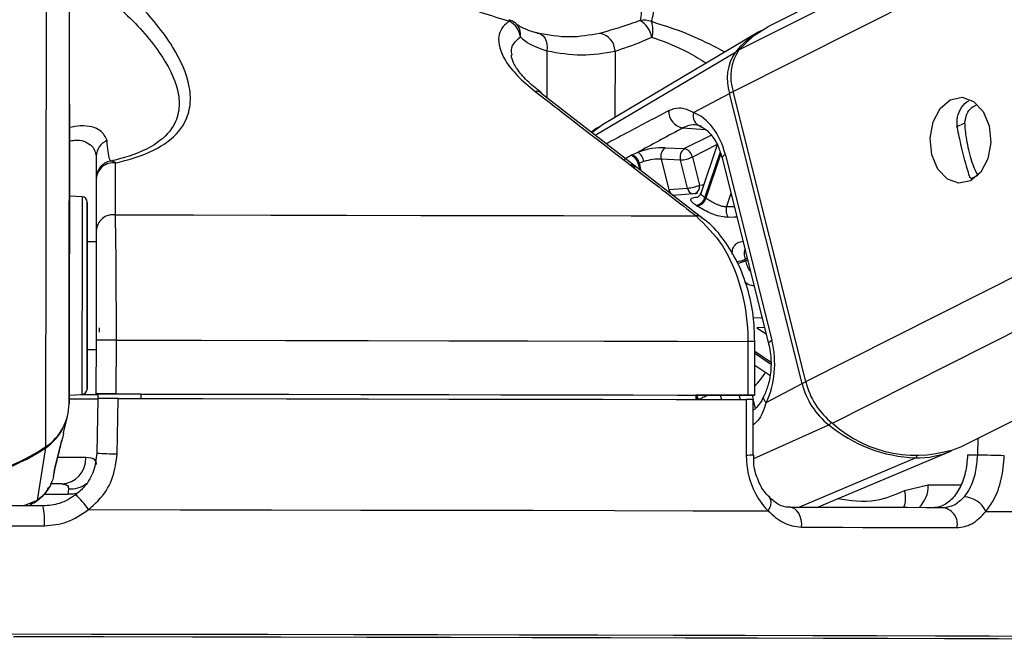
# Model space of a CAD drawing. Header units: millimetres. Extents: x 10 to 13239, y 20 to 10604.
# Tile 11 of 130: x 2422 to 2477, y 2934 to 2969. Entities that reach past the tile are written whole.
import ezdxf

# ---------------------------------------------------------------- set-up
doc = ezdxf.new("R2010")
doc.units = ezdxf.units.MM
doc.layers.add('COMPONENT_GEOMETRY', color=7, linetype='Continuous')
doc.styles.add('SLDTEXTSTYLE0', font='TXT', dxfattribs={"width": 0.75})
doc.dimstyles.new('SLDDIMSTYLE1', dxfattribs={"dimtxt": 75, "dimasz": 3.302, "dimexe": 0, "dimexo": 0.0625, "dimgap": 18.75, "dimtad": 0, "dimtih": 1, "dimtoh": 1, "dimdec": 1, "dimrnd": 1e-09, "dimzin": 12, "dimdsep": 46, "dimtxsty": 'SLDTEXTSTYLE0', "dimsah": 1, "dimcen": 0.09, "dimadec": 0, "dimazin": 3, "dimtfac": 1, "dimtdec": 1, "dimtofl": 0, "dimtmove": 0, "dimatfit": 3, "dimfxl": 1, "dimfrac": 2, "dimtolj": 1, "dimtzin": 12, "dimarcsym": 0})

# ---------------------------------------------------------------- blocks, each defined once
blk = doc.blocks.new('_D_5')
at = {"layer": 'COMPONENT_GEOMETRY', "color": 7}
for p, q in [((3876.961, 3780.567), (440.927, 3780.567)), ((444.102, 3780.567), (444.102, 2437.572)), ((294.05, 2422.338), (271.198, 2422.338)), ((271.198, 2422.338), (271.198, 2303.276)), ((594.154, 2422.338), (617.006, 2422.338)), ((617.006, 2422.338), (617.006, 2303.276)), ((271.198, 2303.276), (294.05, 2303.276)), ((617.006, 2303.276), (594.154, 2303.276)), ((444.102, 848.067), (444.102, 2191.062)), ((3787.574, 848.067), (440.927, 848.067))]:
    blk.add_line(p, q, dxfattribs=at)
for points in [[(444.102, 3780.567), (443.594, 3777.265), (444.61, 3777.265)], [(444.102, 848.067), (444.61, 851.369), (443.594, 851.369)]]:
    blk.add_solid(points, dxfattribs=at)
at = {"layer": 'COMPONENT_GEOMETRY', "color": 7, "char_height": 75, "attachment_point": 1, "style": 'SLDTEXTSTYLE0'}
for s, insert in [('9\'7.45"', (294.05, 2399.956)), ('2932.5mm', (197.956, 2287.742))]:
    blk.add_mtext(s, dxfattribs=dict(at, insert=insert))

msp = doc.modelspace()

# ---------------------------------------------------------------- linework, layer by layer
at = {"color": 8, "linetype": 'Continuous', "lineweight": 25}
for p, q in [((2461.698, 2965.005), (2731.928, 3101.018)), ((2462.026, 2967.321), (2727.751, 3101.068)), ((2465.751, 2948.825), (2767.294, 3100.599)), ((2467.241, 2946.503), (2773.256, 3100.529)), ((2424.634, 2947.589), (2424.835, 3097.175)), ((2423.345, 2945.196), (2423.541, 3090.876)), ((2451.311, 2967.268), (2451.307, 2964.656)), ((2455.107, 2967.258), (2455.102, 2963.554)), ((2453.998, 2962.569), (2461.826, 2967.203)), ((2454.405, 2963.136), (2453.819, 2962.707)), ((2458.888, 2962.969), (2460.144, 2962.879)), ((2474.175, 2963.031), (2474.643, 2963.266)), ((2458.974, 2961.821), (2460.475, 2962.576)), ((2460.801, 2962.041), (2459.427, 2961.349)), ((2460.976, 2961.615), (2460.13, 2959.103)), ((2460.188, 2959.064), (2461.013, 2961.509)), ((2456.078, 2960.889), (2455.975, 2960.9)), ((2456.404, 2960.97), (2456.488, 2960.637)), ((2456.574, 2960.571), (2456.466, 2961.001)), ((2474.992, 2960.149), (2475.375, 2960.342)), ((2461.581, 2959.317), (2461.334, 2958.585)), ((2461.334, 2958.585), (2461.762, 2958.593)), ((2462.484, 2955.713), (2462.364, 2955.652)), ((2462.385, 2955.566), (2462.505, 2955.626)), ((2462.834, 2952.381), (2463.314, 2952.397)), ((2463.453, 2951.843), (2463.027, 2951.827)), ((2463.027, 2951.827), (2463.544, 2951.48)), ((2463.791, 2949.915), (2462.913, 2950.504)), ((2462.913, 2950.403), (2463.794, 2949.81)), ((2460.984, 2948.062), (2461.045, 2947.818)), ((2462.108, 2947.816), (2462.046, 2948.062)), ((2462.755, 2948.063), (2462.817, 2947.817)), ((2462.825, 2947.786), (2462.939, 2947.328)), ((2462.853, 2944.528), (2467.034, 2946.41)), ((2475.356, 2945.657), (2475.334, 2944.726)), ((2465.337, 2941.806), (2471.881, 2944.564)), ((2474.401, 2943.052), (2472.59, 2943.052)), ((2423.231, 2942.539), (2424.562, 2942.537)), ((2422.071, 2941.888), (2422.872, 2942.216)), ((2422.464, 2941.99), (2422.872, 2942.216))]:
    msp.add_line(p, q, dxfattribs=at)
at = {"color": 7, "linetype": 'Continuous', "lineweight": 25}
for p, q in [((2726.812, 3101.079), (2463.637, 2968.616)), ((2474.418, 2945.185), (2782.828, 3100.415)), ((2424.657, 2964.295), (2424.835, 3097.175)), ((2463.138, 2968.333), (2454.403, 2963.139)), ((2459.948, 2957.953), (2450.976, 2964.913)), ((2459.489, 2963.827), (2461.499, 2964.899)), ((2465.552, 2948.719), (2461.499, 2964.899)), ((2465.751, 2948.825), (2461.698, 2965.005)), ((2424.657, 2964.295), (2424.634, 2947.589)), ((2457.901, 2961.869), (2458.974, 2961.821)), ((2460.805, 2962.034), (2459.891, 2959.324)), ((2426.153, 2961.392), (2426.147, 2956.619)), ((2456.046, 2961.469), (2456.394, 2961.624)), ((2457.686, 2961.231), (2458.109, 2959.54)), ((2458.759, 2961.183), (2457.686, 2961.231)), ((2459.427, 2961.349), (2459.819, 2959.784)), ((2461.085, 2961.296), (2463.681, 2950.934)), ((2461.268, 2961.478), (2463.864, 2951.116)), ((2456.711, 2961.095), (2456.466, 2961.001)), ((2459.151, 2959.618), (2458.759, 2961.183)), ((2426.151, 2960.146), (2426.147, 2957.251)), ((2458.109, 2959.54), (2459.151, 2959.618)), ((2425.366, 2959.135), (2424.65, 2959.174)), ((2459.708, 2959.308), (2458.328, 2959.209)), ((2426.147, 2956.619), (2425.647, 2956.62)), ((2426.147, 2956.619), (2426.147, 2956.619)), ((2426.139, 2951.132), (2426.135, 2948.132)), ((2427.27, 2948.132), (2427.274, 2951.132)), ((2462.519, 2951.065), (2462.515, 2948.065)), ((2462.91, 2948.063), (2462.914, 2951.063)), ((2425.639, 2950.62), (2426.139, 2950.619)), ((2462.912, 2949.745), (2463.746, 2949.184)), ((2463.542, 2947.647), (2465.552, 2948.719)), ((2424.635, 2948.069), (2425.351, 2948.105)), ((2426.135, 2948.124), (2426.135, 2948.132)), ((2428.635, 2948.12), (2426.135, 2948.124)), ((2426.135, 2948.124), (2426.135, 2948.115)), ((2426.135, 2948.124), (2426.135, 2948.11)), ((2426.135, 2948.115), (2426.244, 2948.115)), ((2426.135, 2948.11), (2426.135, 2948.115)), ((2426.244, 2948.123), (2426.24, 2947.873)), ((2428.635, 2948.126), (2428.635, 2947.879)), ((2459.62, 2948.067), (2459.616, 2947.821)), ((2462.617, 2948.062), (2459.62, 2948.062)), ((2426.24, 2947.882), (2426.182, 2944.829)), ((2462.826, 2944.745), (2462.825, 2947.813)), ((2424.33, 2945.959), (2424.544, 2946.879)), ((2423.827, 2943.914), (2424.222, 2945.546)), ((2424.205, 2945.477), (2424.224, 2945.545)), ((2422.872, 2942.216), (2423.336, 2945.136)), ((2462.826, 2944.745), (2462.826, 2944.745)), ((2466.364, 2941.803), (2473.893, 2944.952)), ((2475.334, 2944.726), (2474.785, 2944.726)), ((2423.77, 2943.553), (2423.811, 2943.729)), ((2423.795, 2943.802), (2423.832, 2943.913)), ((2424.224, 2943.11), (2423.579, 2943.111)), ((2472.59, 2943.052), (2471.275, 2942.734)), ((2424.597, 2942.832), (2424.562, 2942.537)), ((2463.738, 2942.343), (2463.727, 2942.354))]:
    msp.add_line(p, q, dxfattribs=at)
at = {"color": 8, "linetype": 'Continuous', "lineweight": 25, "flags": 128}
for points in [[(2449.195, 2969.009), (2449.203, 2969.004), (2449.209, 2968.993), (2449.214, 2968.976), (2449.216, 2968.953), (2449.217, 2968.924)], [(2461.268, 2961.478), (2461.186, 2961.43), (2461.127, 2961.383), (2461.093, 2961.34), (2461.084, 2961.302), (2461.085, 2961.296)], [(2459.819, 2959.784), (2459.982, 2959.802), (2460.054, 2959.808)], [(2425.366, 2959.135), (2425.366, 2959.133), (2425.365, 2958.906), (2425.365, 2958.319), (2425.363, 2957.411), (2425.362, 2956.245), (2425.36, 2954.9)], [(2461.913, 2957.992), (2461.75, 2957.989), (2461.431, 2957.982)], [(2425.36, 2954.9), (2425.358, 2953.468), (2425.356, 2952.047), (2425.354, 2950.732), (2425.353, 2949.615), (2425.352, 2948.77), (2425.351, 2948.256), (2425.351, 2948.105)], [(2463.864, 2951.116), (2463.782, 2951.067), (2463.723, 2951.021), (2463.689, 2950.978), (2463.68, 2950.94), (2463.681, 2950.933)], [(2463.542, 2947.647), (2463.472, 2947.737), (2463.425, 2947.824), (2463.403, 2947.906), (2463.406, 2947.979), (2463.419, 2948.016)], [(2425.576, 2944.581), (2425.134, 2944.58), (2424.583, 2944.58), (2424.004, 2944.58)], [(2425.108, 2942.589), (2424.865, 2942.544), (2424.562, 2942.537)], [(2463.66, 2941.612), (2463.746, 2941.775), (2463.801, 2941.933), (2463.825, 2942.078), (2463.814, 2942.203), (2463.771, 2942.304), (2463.738, 2942.343)]]:
    msp.add_lwpolyline(points, dxfattribs=at)
at = {"color": 7, "linetype": 'Continuous', "lineweight": 25, "flags": 128}
for points in [[(2462.026, 2967.321), (2462.835, 2968.108), (2463.637, 2968.616)], [(2450.759, 2968.254), (2450.888, 2968.237), (2451.008, 2968.182), (2451.113, 2968.091), (2451.2, 2967.969), (2451.265, 2967.819), (2451.307, 2967.648), (2451.322, 2967.462), (2451.311, 2967.268)], [(2473.823, 2964.544), (2474.479, 2964.68), (2475.12, 2964.451), (2475.651, 2963.892), (2475.989, 2963.088), (2476.084, 2962.161), (2475.921, 2961.253), (2475.525, 2960.502), (2474.956, 2960.022), (2474.301, 2959.886), (2473.659, 2960.115), (2473.128, 2960.674), (2472.79, 2961.478), (2472.695, 2962.404), (2472.858, 2963.312), (2473.254, 2964.063), (2473.823, 2964.544)], [(2424.654, 2961.991), (2424.654, 2962.026), (2424.653, 2961.701), (2424.652, 2961.064), (2424.651, 2960.213), (2424.65, 2959.278), (2424.649, 2958.4), (2424.648, 2957.713), (2424.647, 2957.322), (2424.647, 2957.286), (2424.648, 2957.612), (2424.649, 2958.248), (2424.65, 2959.099), (2424.651, 2960.035), (2424.652, 2960.913), (2424.653, 2961.6), (2424.654, 2961.991)], [(2425.644, 2954.83), (2425.646, 2956.102), (2425.647, 2957.205), (2425.649, 2958.063), (2425.649, 2958.618), (2425.65, 2958.833), (2425.649, 2958.693), (2425.649, 2958.207), (2425.648, 2957.408), (2425.647, 2956.62)], [(2427.217, 2958.125), (2431.582, 2958.118), (2435.891, 2958.111), (2440.126, 2958.104), (2444.271, 2958.096), (2448.31, 2958.088), (2452.228, 2958.08), (2456.008, 2958.072), (2459.637, 2958.064)], [(2425.647, 2956.62), (2425.647, 2956.755), (2425.647, 2956.919), (2425.647, 2956.726), (2425.646, 2956.196), (2425.645, 2955.387), (2425.644, 2954.386)], [(2425.638, 2950.62), (2425.638, 2950.035), (2425.637, 2949.177), (2425.636, 2948.621), (2425.636, 2948.407), (2425.636, 2948.547), (2425.636, 2949.033), (2425.637, 2949.832), (2425.639, 2950.889), (2425.641, 2952.132), (2425.642, 2953.476), (2425.644, 2954.83)], [(2425.644, 2954.386), (2425.642, 2953.302), (2425.641, 2952.253), (2425.639, 2951.352), (2425.639, 2950.696), (2425.638, 2950.358), (2425.638, 2950.373), (2425.638, 2950.62)], [(2427.274, 2951.132), (2432.027, 2951.124), (2436.719, 2951.116), (2441.33, 2951.108), (2445.84, 2951.1), (2450.233, 2951.091), (2454.488, 2951.083), (2458.589, 2951.074), (2462.519, 2951.065)], [(2425.284, 2948.102), (2425.985, 2948.102), (2426.244, 2948.102)], [(2427.27, 2948.132), (2432.023, 2948.124), (2436.715, 2948.116), (2441.326, 2948.108), (2445.836, 2948.1), (2450.229, 2948.091), (2454.484, 2948.083), (2458.585, 2948.074), (2462.515, 2948.065)], [(2428.635, 2948.126), (2432.79, 2948.119), (2436.892, 2948.113), (2440.926, 2948.105), (2444.88, 2948.098), (2448.739, 2948.091), (2452.49, 2948.083), (2456.121, 2948.075), (2459.62, 2948.067)], [(2462.515, 2948.065), (2462.67, 2948.064), (2462.79, 2948.064), (2462.871, 2948.063), (2462.908, 2948.063), (2462.899, 2948.063), (2462.846, 2948.063), (2462.751, 2948.063), (2462.617, 2948.062)], [(2427.318, 2944.794), (2427.356, 2946.794), (2427.377, 2947.881)], [(2427.377, 2947.881), (2432.102, 2947.874), (2436.767, 2947.866), (2441.351, 2947.858), (2445.836, 2947.85), (2450.204, 2947.841), (2454.437, 2947.833), (2458.518, 2947.824), (2462.429, 2947.815)], [(2462.429, 2947.815), (2462.43, 2945.815), (2462.43, 2944.727)], [(2423.179, 2941.886), (2421.668, 2941.888), (2420.155, 2941.89), (2418.641, 2941.893), (2417.127, 2941.895), (2415.612, 2941.897), (2414.098, 2941.899), (2412.586, 2941.901), (2411.075, 2941.902)], [(2425.716, 2941.684), (2430.857, 2941.676), (2435.932, 2941.668), (2440.917, 2941.659), (2445.786, 2941.65), (2450.518, 2941.641), (2455.088, 2941.631), (2459.476, 2941.621), (2463.66, 2941.612)], [(2465.526, 2940.699), (2465.527, 2940.908), (2465.499, 2941.113), (2465.445, 2941.305), (2465.366, 2941.475), (2465.265, 2941.615), (2465.148, 2941.72), (2465.019, 2941.785), (2464.885, 2941.807)], [(2473.443, 2941.784), (2472.452, 2941.787), (2471.437, 2941.79), (2470.4, 2941.792), (2469.34, 2941.795), (2468.258, 2941.798), (2467.154, 2941.801), (2466.03, 2941.804), (2464.885, 2941.807)], [(2475.807, 2941.579), (2478.894, 2941.569), (2481.684, 2941.56), (2484.162, 2941.55), (2486.317, 2941.541), (2488.139, 2941.532), (2489.619, 2941.523), (2490.749, 2941.515), (2491.524, 2941.507)], [(2410.992, 2940.796), (2412.523, 2940.794), (2414.056, 2940.792), (2415.59, 2940.79), (2417.125, 2940.788), (2418.66, 2940.786), (2420.195, 2940.784), (2421.728, 2940.781), (2423.259, 2940.779)], [(2465.526, 2940.699), (2466.687, 2940.696), (2467.826, 2940.693), (2468.945, 2940.69), (2470.041, 2940.687), (2471.115, 2940.684), (2472.167, 2940.681), (2473.195, 2940.678), (2474.2, 2940.675)], [(2489.018, 2934.543), (2488.922, 2934.547), (2488.485, 2934.555), (2487.7, 2934.562), (2486.571, 2934.57), (2485.103, 2934.579), (2483.305, 2934.588), (2481.184, 2934.597), (2478.751, 2934.606), (2476.017, 2934.615), (2472.997, 2934.625), (2469.704, 2934.634), (2466.155, 2934.644), (2462.368, 2934.653), (2458.359, 2934.663), (2454.15, 2934.672), (2449.761, 2934.681), (2445.212, 2934.69), (2440.527, 2934.699), (2435.727, 2934.707), (2430.837, 2934.715), (2425.88, 2934.723), (2420.88, 2934.73)], [(2488.149, 2934.389), (2488.51, 2934.395), (2488.555, 2934.402), (2488.243, 2934.409), (2487.577, 2934.417), (2486.561, 2934.425), (2485.198, 2934.433), (2483.496, 2934.442), (2481.463, 2934.451), (2479.11, 2934.46), (2476.448, 2934.469), (2473.491, 2934.479), (2470.252, 2934.488), (2466.749, 2934.498), (2462.999, 2934.507), (2459.02, 2934.517), (2454.832, 2934.526), (2450.456, 2934.536), (2445.914, 2934.545), (2441.229, 2934.553), (2436.424, 2934.562), (2431.522, 2934.57), (2426.549, 2934.578), (2421.529, 2934.585)], [(2479.189, 2934.46), (2476.523, 2934.469), (2473.562, 2934.479), (2470.32, 2934.488), (2466.812, 2934.498), (2463.057, 2934.507), (2459.073, 2934.517), (2454.88, 2934.526), (2450.498, 2934.536), (2445.951, 2934.545), (2441.26, 2934.554), (2436.448, 2934.562), (2431.54, 2934.57), (2426.561, 2934.578), (2421.534, 2934.585)]]:
    msp.add_lwpolyline(points, dxfattribs=at)
at = {"color": 7, "linetype": 'Continuous', "lineweight": 25}
for centre, radius, start, end in [((2448.913, 2968.049), 1, 49.1592, 73.5582), ((2448.73, 2967.933), 1.104, 6.0213, 63.8749), ((2456.728, 2967.954), 1.034, 66.5263, 101.7862), ((2455.734, 2967.737), 1.458, 11.534, 57.5035), ((2455.931, 2968.435), 1.297, 341.7362, 21.1343), ((2465.72, 2964.008), 5.037, 119.4895, 140.636), ((2454.094, 2967.244), 1.013, 0.7982, 81.2262), ((2464.223, 2965.828), 2.656, 145.794, 198.0741), ((2464.01, 2965.718), 2.642, 145.805, 198.0724), ((2459.073, 2963.918), 0.968, 178.4557, 258.9803), ((2460.061, 2963.646), 0.599, 162.3667, 256.1568), ((2427.106, 2961.379), 0.954, 111.8481, 179.2229), ((2458.266, 2961.39), 0.602, 127.4012, 195.3471), ((2459.34, 2961.342), 0.602, 127.4129, 195.3354), ((2458.843, 2961.242), 0.594, 10.4633, 77.2675), ((2455.803, 2960.853), 0.613, 11.0118, 72.667), ((2455.865, 2960.884), 0.612, 10.9981, 72.8301), ((2455.93, 2960.986), 0.788, 7.9774, 54.0135), ((2458.671, 2962.96), 1.78, 272.8581, 295.1617), ((2427.151, 2960.144), 1, 101.2826, 179.9049), ((2427.104, 2960.073), 0.955, 82.5887, 175.6135), ((2426.975, 2960.771), 0.354, 44.6927, 93.2143), ((2459.063, 2961.395), 1.779, 272.855, 295.1646), ((2425.35, 2958.836), 0.3, 359.923, 86.923), ((2459.518, 2959.273), 0.635, 281.5125, 344.4583), ((2459.572, 2959.245), 0.642, 281.3766, 343.6242), ((2457.957, 2955.803), 3.951, 55.6114, 56.6364), ((2457.763, 2955.79), 3.425, 55.5835, 56.6694), ((2461.982, 2958.38), 0.679, 162.3809, 215.7982), ((2427.099, 2957.178), 0.954, 82.8803, 175.6126), ((2449.649, 2952.429), 13.117, 13.8353, 14.2249), ((2459.827, 2951.073), 33.521, 178.7124, 179.1317), ((2426.672, 2731.588), 219.544, 89.84285, 90.1391), ((2469.663, 2949.727), 4.233, 193.7821, 231.5999), ((2469.884, 2949.839), 4.256, 193.7854, 231.6057), ((2425.336, 2948.405), 0.3, 272.923, 359.923), ((2425.495, 3015.647), 67.54, 269.89436, 270.54321), ((2426.656, 2725.957), 222.176, 89.8416, 90.13433), ((2421.738, 2947.606), 2.897, 303.7091, 359.6726), ((2425.029, 3138.518), 190.662, 269.87653, 270.36365), ((2472.253, 2952.826), 8.271, 230.8736, 267.4207), ((2471.899, 2951.667), 6.954, 227.9447, 291.2376), ((2421.703, 2947.564), 2.926, 303.9278, 332.1479), ((2417.144, 2954.425), 11.119, 235.9426, 303.903), ((2417.156, 2954.32), 11.07, 269.8601, 303.9397), ((2427.408, 2966.098), 21.304, 266.7013, 269.7574), ((2471.932, 2949.705), 5.142, 269.4358, 292.4258), ((2469.422, 2674.511), 270.279, 88.42798, 88.74678), ((2424.15, 2944.535), 1.427, 272.9688, 1.8427), ((2422.796, 2939.824), 3.462, 32.4932, 50.5273), ((2474.538, 2940.999), 1.396, 24.5682, 87.5785), ((2419.715, 2941.079), 3.556, 355.1602, 13.1159), ((2473.286, 2940.864), 0.933, 348.3349, 80.3089)]:
    msp.add_arc(centre, radius, start, end, dxfattribs=at)
at = {"color": 8, "linetype": 'Continuous', "lineweight": 25}
for centre, radius, start, end in [((2449.009, 2968.189), 0.831, 350.2765, 47.9069), ((2461.93, 2967.013), 0.216, 83.4295, 118.7981), ((2450.713, 2964.562), 0.453, 53.0803, 98.0837), ((2461.889, 2964.141), 0.852, 102.4247, 117.2352), ((2458.537, 2959.626), 0.436, 191.3092, 250.7041), ((2459.575, 2959.701), 0.432, 191.1927, 252.5657), ((2459.385, 2959.699), 0.442, 295.0568, 11.1134), ((2459.691, 2957.62), 0.447, 52.1922, 96.9774), ((2461.606, 2957.232), 1.752, 279.9797, 295.6362), ((2461.627, 2957.226), 1.825, 280.2773, 294.5423), ((2462.509, 2900.181), 50.884, 89.5442, 89.9887), ((2458.868, 2952.312), 5.514, 317.1471, 327.3957), ((2466.013, 2947.764), 1.06, 103.8916, 115.7863), ((2458.981, 2947.586), 0.82, 16.6496, 35.5125), ((2458.992, 2947.599), 0.74, 17.1627, 31.7107), ((2466.815, 2946.84), 0.483, 296.9726, 321.5511), ((2423.212, 2945.129), 0.124, 3.4953, 25.36), ((2462.523, 2947.127), 2.402, 267.7884, 277.2487), ((2471.787, 2944.766), 0.223, 294.8058, 330.2092), ((2424.68, 2944.397), 1.567, 266.9598, 306.2423), ((2470.943, 2942.993), 1.648, 312.9918, 2.0491), ((2469.843, 2942.338), 1.486, 338.3534, 15.4485)]:
    msp.add_arc(centre, radius, start, end, dxfattribs=at)
at = {"color": 7, "linetype": 'Continuous', "lineweight": 25}
for centre, major_axis, ratio, start_param, end_param in [((2458.944, 2960.239), (-0.074, 3.691), 0.67203, 5.041113, 6.031779), ((2457.021, 2961.396), (1.371, 0.289), 0.275199, 0.817972, 1.987666), ((2457.121, 2960.925), (0.886, 0.167), 0.295197, 0.825137, 1.99483), ((2461.54, 2949.877), (-0.074, 3.691), 0.67203, 4.050448, 5.041113)]:
    msp.add_ellipse(centre, major_axis=major_axis, ratio=ratio, start_param=start_param, end_param=end_param, dxfattribs=at)
at = {"color": 8, "linetype": 'Continuous', "lineweight": 25}
msp.add_ellipse((2457.059, 2960.895), major_axis=(0.886, 0.167), ratio=0.295197, start_param=2.811036, end_param=3.159145, dxfattribs=at)
at = {"color": 7, "linetype": 'Continuous', "lineweight": 25}
for points, knots in [([(2427.227, 2961.02), (2427.404, 2961.061), (2428.396, 2961.291), (2429.925, 2961.912), (2431.036, 2962.993), (2431.441, 2964.136), (2431.387, 2965.614), (2430.489, 2967.591), (2428.544, 2969.994), (2426.685, 2971.555), (2425.745, 2972.345)], [0, 0, 0, 0, 0.024025, 0.134639, 0.244509, 0.33263, 0.423981, 0.601094, 0.798254, 1, 1, 1, 1]), ([(2440.238, 2972.318), (2441.428, 2971.806), (2443.835, 2970.771), (2446.895, 2969.634), (2448.71, 2969.079), (2449.217, 2968.924)], [0, 0, 0, 0, 0.413471, 0.836282, 1, 1, 1, 1]), ([(2457.14, 2968.903), (2457.185, 2969.056), (2457.344, 2969.596), (2457.017, 2970.722), (2456.313, 2971.753), (2455.955, 2972.275)], [0, 0, 0, 0, 0.163705, 0.575616, 1, 1, 1, 1]), ([(2455.053, 2972.128), (2455.431, 2971.653), (2456.194, 2970.693), (2456.635, 2969.632), (2456.543, 2969.111), (2456.517, 2968.967)], [0, 0, 0, 0, 0.414625, 0.838125, 1, 1, 1, 1]), ([(2449.217, 2968.924), (2449.188, 2968.905), (2448.853, 2968.687), (2448.462, 2968.036), (2448.781, 2966.946), (2449.612, 2965.878), (2450.304, 2965.299), (2450.649, 2965.01)], [0, 0, 0, 0, 0.02429, 0.282765, 0.612987, 0.806483, 1, 1, 1, 1]), ([(2456.517, 2968.967), (2456.323, 2968.896), (2455.486, 2968.592), (2454.786, 2968.396), (2454.249, 2968.245)], [0, 0, 0, 0, 0.231548, 1, 1, 1, 1]), ([(2450.87, 2968.247), (2450.812, 2968.259), (2450.461, 2968.331), (2449.981, 2968.521), (2449.632, 2968.732), (2449.568, 2968.805), (2449.568, 2968.805)], [0, 0, 0, 0, 0.088979, 0.535107, 0.997964, 1, 1, 1, 1]), ([(2449.829, 2968.049), (2449.91, 2967.973), (2450.258, 2967.645), (2450.853, 2967.432), (2451.311, 2967.268)], [0, 0, 0, 0, 0.23189, 1, 1, 1, 1]), ([(2454.249, 2968.245), (2453.7, 2968.145), (2452.586, 2967.943), (2451.374, 2968.15), (2450.759, 2968.254)], [0, 0, 0, 0, 0.492394, 1, 1, 1, 1]), ([(2455.107, 2967.258), (2455.598, 2967.419), (2456.237, 2967.629), (2456.988, 2967.954), (2457.162, 2968.029)], [0, 0, 0, 0, 0.768085, 1, 1, 1, 1]), ([(2451.311, 2967.268), (2451.959, 2967.159), (2453.274, 2966.936), (2454.49, 2967.15), (2455.107, 2967.258)], [0, 0, 0, 0, 0.492737, 1, 1, 1, 1]), ([(2450.997, 2964.926), (2450.749, 2965.125), (2450.202, 2965.563), (2449.659, 2966.202), (2449.356, 2966.734), (2449.319, 2966.996), (2449.325, 2967.025), (2449.325, 2967.026)], [0, 0, 0, 0, 0.22096, 0.486752, 0.741153, 0.989669, 1, 1, 1, 1]), ([(2450.649, 2965.01), (2451.064, 2964.691), (2453.134, 2963.095), (2456.129, 2960.78), (2458.71, 2958.781), (2459.637, 2958.064)], [0, 0, 0, 0, 0.138097, 0.690492, 1, 1, 1, 1]), ([(2474.216, 2962.988), (2474.201, 2963.191), (2474.171, 2963.597), (2474.437, 2964.12), (2474.694, 2964.431), (2474.862, 2964.489), (2474.863, 2964.489)], [0, 0, 0, 0, 0.329333, 0.658158, 0.99686, 1, 1, 1, 1]), ([(2458.105, 2963.945), (2458.303, 2964.019), (2458.565, 2964.119), (2459.015, 2964.075), (2459.284, 2963.935), (2459.489, 2963.827)], [0, 0, 0, 0, 0.417871, 0.554002, 1, 1, 1, 1]), ([(2474.643, 2963.266), (2474.665, 2963.43), (2474.709, 2963.758), (2474.972, 2964.115), (2475.209, 2964.218), (2475.304, 2964.259)], [0, 0, 0, 0, 0.376023, 0.751567, 1, 1, 1, 1]), ([(2454.343, 2963.098), (2454.294, 2963.073), (2454.096, 2962.971), (2453.921, 2962.834), (2453.789, 2962.731)], [0, 0, 0, 0, 0.250169, 1, 1, 1, 1]), ([(2458.888, 2962.969), (2458.088, 2962.538), (2457.256, 2962.089), (2456.426, 2961.641), (2456.394, 2961.624)], [0, 0, 0, 0, 0.961066, 1, 1, 1, 1]), ([(2459.917, 2963.064), (2459.768, 2963.105), (2459.419, 2963.201), (2459.081, 2963.053), (2458.888, 2962.969)], [0, 0, 0, 0, 0.42978, 1, 1, 1, 1]), ([(2459.812, 2963.087), (2459.883, 2963.056), (2460.093, 2962.966), (2460.479, 2962.627), (2460.864, 2962.023), (2461.019, 2961.515), (2461.085, 2961.296)], [0, 0, 0, 0, 0.1515531, 0.4466077, 0.7626684, 1, 1, 1, 1]), ([(2474.894, 2960.28), (2474.852, 2960.412), (2474.766, 2960.676), (2474.607, 2961.268), (2474.452, 2961.899), (2474.318, 2962.485), (2474.25, 2962.821), (2474.216, 2962.988)], [0, 0, 0, 0, 0.222083, 0.445776, 0.640158, 0.821676, 1, 1, 1, 1]), ([(2475.375, 2960.342), (2475.307, 2960.448), (2475.181, 2960.644), (2475.009, 2961.15), (2474.858, 2961.718), (2474.737, 2962.309), (2474.659, 2962.831), (2474.648, 2963.13), (2474.643, 2963.266)], [0, 0, 0, 0, 0.20462, 0.376331, 0.548836, 0.703358, 0.864291, 1, 1, 1, 1]), ([(2426.955, 2961.124), (2426.936, 2961.155), (2426.865, 2961.268), (2426.799, 2961.846), (2426.752, 2962.264)], [0, 0, 0, 0, 0.275165, 1, 1, 1, 1]), ([(2426.153, 2961.392), (2426.153, 2961.063), (2426.152, 2960.398), (2426.151, 2960.23), (2426.151, 2960.146)], [0, 0, 0, 0, 0.495307, 1, 1, 1, 1]), ([(2455.64, 2961.217), (2455.666, 2961.237), (2455.758, 2961.311), (2455.89, 2961.385), (2455.986, 2961.438)], [0, 0, 0, 0, 0.2744128, 1, 1, 1, 1]), ([(2455.986, 2961.438), (2455.99, 2961.441), (2456.01, 2961.451), (2456.03, 2961.461), (2456.046, 2961.469)], [0, 0, 0, 0, 0.236978, 1, 1, 1, 1]), ([(2427.217, 2958.125), (2427.218, 2958.445), (2427.221, 2959.41), (2427.225, 2960.375), (2427.227, 2961.02)], [0, 0, 0, 0, 0.33097, 1, 1, 1, 1]), ([(2456.015, 2960.946), (2456.013, 2960.946), (2456.005, 2960.949), (2456.056, 2960.923), (2456.141, 2960.841), (2456.157, 2960.753), (2456.163, 2960.72)], [0, 0, 0, 0, 0.0944471, 0.3931911, 0.7728712, 1, 1, 1, 1]), ([(2456.466, 2961.001), (2456.45, 2960.993), (2456.43, 2960.983), (2456.409, 2960.973), (2456.404, 2960.97)], [0, 0, 0, 0, 0.763263, 1, 1, 1, 1]), ([(2474.992, 2960.149), (2474.965, 2960.169), (2474.918, 2960.204), (2474.901, 2960.257), (2474.894, 2960.28)], [0, 0, 0, 0, 0.5718688, 1, 1, 1, 1]), ([(2459.645, 2958.651), (2459.598, 2958.684), (2459.462, 2958.777), (2459.334, 2958.906), (2459.324, 2959.014), (2459.451, 2959.087), (2459.641, 2959.11), (2459.736, 2959.121)], [0, 0, 0, 0, 0.116741, 0.333014, 0.551895, 0.773809, 1, 1, 1, 1]), ([(2459.885, 2959.327), (2459.864, 2959.276), (2459.824, 2959.178), (2459.729, 2959.108), (2459.686, 2959.09), (2459.69, 2959.091), (2459.691, 2959.092)], [0, 0, 0, 0, 0.337254, 0.651918, 0.898506, 1, 1, 1, 1]), ([(2460.188, 2959.064), (2460.258, 2959.017), (2460.398, 2958.923), (2460.665, 2958.771), (2460.942, 2958.647), (2461.173, 2958.587), (2461.293, 2958.586), (2461.334, 2958.585)], [0, 0, 0, 0, 0.219824, 0.440373, 0.663121, 0.885396, 1, 1, 1, 1]), ([(2461.431, 2957.982), (2461.368, 2957.984), (2461.184, 2957.988), (2460.834, 2958.063), (2460.41, 2958.22), (2460.006, 2958.419), (2459.801, 2958.55), (2459.699, 2958.615)], [0, 0, 0, 0, 0.119557, 0.349312, 0.57305, 0.788455, 1, 1, 1, 1]), ([(2427.274, 2951.132), (2427.274, 2952.025), (2427.274, 2953.811), (2427.256, 2956.185), (2427.235, 2957.517), (2427.22, 2958.043), (2427.217, 2958.125)], [0, 0, 0, 0, 0.313657, 0.627144, 0.94163, 1, 1, 1, 1]), ([(2459.637, 2958.064), (2460.157, 2957.552), (2461.198, 2956.527), (2462.194, 2954.162), (2462.507, 2952.243), (2462.518, 2951.207), (2462.519, 2951.065)], [0, 0, 0, 0, 0.317083, 0.634492, 0.949901, 1, 1, 1, 1]), ([(2462.904, 2951.063), (2462.89, 2951.545), (2462.86, 2952.555), (2462.529, 2954.046), (2461.987, 2955.476), (2461.223, 2956.718), (2460.529, 2957.558), (2460.053, 2957.876), (2459.944, 2957.949)], [0, 0, 0, 0, 0.173692, 0.36452, 0.557243, 0.749855, 0.943083, 1, 1, 1, 1]), ([(2426.147, 2957.251), (2426.147, 2957.179), (2426.147, 2956.72), (2426.145, 2955.554), (2426.142, 2953.477), (2426.14, 2951.914), (2426.139, 2951.132)], [0, 0, 0, 0, 0.058446, 0.373082, 0.686519, 1, 1, 1, 1]), ([(2463.681, 2950.934), (2463.713, 2950.783), (2463.811, 2950.331), (2463.835, 2949.523), (2463.696, 2948.661), (2463.503, 2948.212), (2463.419, 2948.017)], [0, 0, 0, 0, 0.153995, 0.459572, 0.765712, 1, 1, 1, 1]), ([(2463.419, 2948.022), (2463.402, 2947.986), (2463.288, 2947.748), (2463.091, 2947.434), (2462.906, 2947.289), (2462.825, 2947.225)], [0, 0, 0, 0, 0.089844, 0.598343, 1, 1, 1, 1]), ([(2427.377, 2947.881), (2427.264, 2947.882), (2427.038, 2947.882), (2426.717, 2947.882), (2426.459, 2947.882), (2426.276, 2947.882), (2426.252, 2947.882), (2426.24, 2947.882)], [0, 0, 0, 0, 0.1975506, 0.3951194, 0.592699, 0.7903018, 1, 1, 1, 1]), ([(2462.813, 2947.813), (2462.813, 2947.813), (2462.812, 2947.814), (2462.684, 2947.814), (2462.516, 2947.815), (2462.429, 2947.815)], [0, 0, 0, 0, 0.2463462, 0.6119541, 1, 1, 1, 1]), ([(2424.322, 2945.96), (2424.318, 2945.93), (2424.277, 2945.664), (2424.239, 2945.565), (2424.205, 2945.477)], [0, 0, 0, 0, 0.112763, 1, 1, 1, 1]), ([(2424.205, 2945.477), (2424.138, 2945.203), (2424.004, 2944.647), (2423.866, 2944.086), (2423.795, 2943.802)], [0, 0, 0, 0, 0.493255, 1, 1, 1, 1]), ([(2426.182, 2944.829), (2426.143, 2944.496), (2426.064, 2943.829), (2425.597, 2943.023), (2425.172, 2942.65), (2424.997, 2942.497)], [0, 0, 0, 0, 0.3700087, 0.7403389, 1, 1, 1, 1]), ([(2425.716, 2941.684), (2425.953, 2941.889), (2426.526, 2942.385), (2427.157, 2943.459), (2427.264, 2944.35), (2427.318, 2944.794)], [0, 0, 0, 0, 0.260359, 0.630689, 1, 1, 1, 1]), ([(2462.43, 2944.727), (2462.443, 2944.462), (2462.478, 2943.747), (2462.841, 2942.645), (2463.336, 2941.93), (2463.638, 2941.633), (2463.66, 2941.612)], [0, 0, 0, 0, 0.220488, 0.593644, 0.970346, 1, 1, 1, 1]), ([(2463.752, 2942.374), (2463.661, 2942.453), (2463.386, 2942.694), (2463.05, 2943.37), (2462.829, 2944.123), (2462.849, 2944.596), (2462.855, 2944.745)], [0, 0, 0, 0, 0.166643, 0.508535, 0.844521, 1, 1, 1, 1]), ([(2474.785, 2944.726), (2474.756, 2944.391), (2474.699, 2943.722), (2474.36, 2942.838), (2473.87, 2942.173), (2473.334, 2941.83), (2472.98, 2941.797), (2472.844, 2941.784)], [0, 0, 0, 0, 0.215299, 0.430554, 0.646478, 0.863765, 1, 1, 1, 1]), ([(2475.334, 2944.726), (2475.305, 2944.392), (2475.248, 2943.725), (2474.963, 2942.92), (2474.703, 2942.547), (2474.597, 2942.393)], [0, 0, 0, 0, 0.370011, 0.740321, 1, 1, 1, 1]), ([(2426.171, 2944.2), (2426.156, 2944.296), (2426.12, 2944.527), (2425.777, 2944.561), (2425.576, 2944.581)], [0, 0, 0, 0, 0.416454, 1, 1, 1, 1]), ([(2475.807, 2941.579), (2475.957, 2941.784), (2476.321, 2942.28), (2476.722, 2943.353), (2476.799, 2944.244), (2476.837, 2944.689)], [0, 0, 0, 0, 0.260349, 0.630692, 1, 1, 1, 1]), ([(2423.809, 2943.72), (2423.811, 2943.726), (2423.821, 2943.76), (2423.826, 2943.812), (2423.83, 2943.869), (2423.83, 2943.894), (2423.831, 2943.908)], [0, 0, 0, 0, 0.0631382, 0.3715309, 0.6363664, 1, 1, 1, 1]), ([(2424.224, 2943.11), (2424.338, 2943.099), (2424.477, 2943.087), (2424.592, 2942.988), (2424.595, 2942.901), (2424.597, 2942.832)], [0, 0, 0, 0, 0.4778068, 0.5837385, 1, 1, 1, 1]), ([(2422.48, 2941.963), (2422.606, 2942.031), (2422.816, 2942.145), (2423.124, 2942.405), (2423.38, 2942.647), (2423.471, 2942.874), (2423.496, 2942.938)], [0, 0, 0, 0, 0.299625, 0.499098, 0.858416, 1, 1, 1, 1]), ([(2424.997, 2942.497), (2424.707, 2942.314), (2424.149, 2941.963), (2423.494, 2941.911), (2423.179, 2941.886)], [0, 0, 0, 0, 0.5194552, 1, 1, 1, 1]), ([(2464.887, 2941.812), (2464.859, 2941.811), (2464.642, 2941.801), (2464.267, 2941.908), (2463.907, 2942.205), (2463.738, 2942.343)], [0, 0, 0, 0, 0.073147, 0.565922, 1, 1, 1, 1]), ([(2474.597, 2942.393), (2474.414, 2942.211), (2474.062, 2941.86), (2473.644, 2941.809), (2473.443, 2941.784)], [0, 0, 0, 0, 0.519426, 1, 1, 1, 1]), ([(2423.259, 2940.779), (2423.686, 2940.817), (2424.584, 2940.898), (2425.327, 2941.414), (2425.716, 2941.684)], [0, 0, 0, 0, 0.475844, 1, 1, 1, 1]), ([(2463.66, 2941.612), (2463.932, 2941.358), (2464.494, 2940.836), (2465.176, 2940.745), (2465.526, 2940.699)], [0, 0, 0, 0, 0.485311, 1, 1, 1, 1]), ([(2474.2, 2940.675), (2474.48, 2940.714), (2475.069, 2940.794), (2475.553, 2941.309), (2475.807, 2941.579)], [0, 0, 0, 0, 0.475877, 1, 1, 1, 1])]:
    msp.add_open_spline(points, degree=3, knots=knots, dxfattribs=at)
at = {"color": 8, "linetype": 'Continuous', "lineweight": 25}
for points, knots in [([(2425.123, 2971.559), (2425.984, 2970.886), (2427.78, 2969.483), (2429.727, 2967.296), (2430.698, 2965.449), (2430.835, 2964.067), (2430.52, 2962.998), (2429.504, 2961.97), (2428.06, 2961.382), (2427.123, 2961.163), (2426.955, 2961.124)], [0, 0, 0, 0, 0.190889, 0.397745, 0.578095, 0.666889, 0.758416, 0.867232, 0.976249, 1, 1, 1, 1]), ([(2461.242, 2967.206), (2460.679, 2967.5), (2459.344, 2968.199), (2457.948, 2968.645), (2457.14, 2968.903)], [0, 0, 0, 0, 0.421917, 1, 1, 1, 1]), ([(2449.373, 2967.04), (2449.358, 2967.093), (2449.237, 2967.527), (2449.552, 2967.805), (2449.829, 2968.049)], [0, 0, 0, 0, 0.123395, 1, 1, 1, 1]), ([(2457.162, 2968.029), (2457.219, 2968.01), (2457.886, 2967.786), (2458.963, 2967.346), (2459.883, 2966.792), (2460.212, 2966.593)], [0, 0, 0, 0, 0.056283, 0.661661, 1, 1, 1, 1]), ([(2454.609, 2962.094), (2455.043, 2962.323), (2456.207, 2962.938), (2457.373, 2963.556), (2458.105, 2963.945)], [0, 0, 0, 0, 0.3719468, 1, 1, 1, 1]), ([(2426.752, 2962.264), (2426.662, 2962.467), (2426.48, 2962.878), (2425.628, 2963.162), (2424.854, 2963.031), (2424.639, 2962.995)], [0, 0, 0, 0, 0.413824, 0.837497, 1, 1, 1, 1]), ([(2424.638, 2962.238), (2424.742, 2962.257), (2425.296, 2962.361), (2425.63, 2962.175), (2426.051, 2961.858), (2426.104, 2961.618), (2426.153, 2961.392)], [0, 0, 0, 0, 0.097082, 0.517746, 0.547704, 1, 1, 1, 1]), ([(2459.894, 2959.323), (2459.896, 2959.305), (2459.9, 2959.268), (2460.001, 2959.189), (2460.096, 2959.125), (2460.13, 2959.103)], [0, 0, 0, 0, 0.374631, 0.77963, 1, 1, 1, 1]), ([(2461.655, 2955.935), (2461.654, 2955.983), (2461.649, 2956.161), (2461.754, 2956.39), (2461.958, 2956.601), (2462.168, 2956.641), (2462.273, 2956.661)], [0, 0, 0, 0, 0.109704, 0.401916, 0.698137, 1, 1, 1, 1]), ([(2462.358, 2956.212), (2462.342, 2956.165), (2462.304, 2956.053), (2462.319, 2955.85), (2462.352, 2955.704), (2462.364, 2955.652)], [0, 0, 0, 0, 0.317715, 0.759595, 1, 1, 1, 1]), ([(2462.385, 2955.566), (2462.414, 2955.471), (2462.471, 2955.28), (2462.575, 2955.066), (2462.654, 2954.983), (2462.671, 2954.964)], [0, 0, 0, 0, 0.435846, 0.873056, 1, 1, 1, 1]), ([(2462.9, 2954.16), (2462.84, 2954.168), (2462.664, 2954.19), (2462.475, 2954.257), (2462.37, 2954.36), (2462.366, 2954.365)], [0, 0, 0, 0, 0.332103, 0.9701, 1, 1, 1, 1]), ([(2460.32, 2948.062), (2460.262, 2948.04), (2460.109, 2947.979), (2459.919, 2947.884), (2459.809, 2947.828), (2459.77, 2947.808)], [0, 0, 0, 0, 0.283721, 0.747602, 1, 1, 1, 1]), ([(2463.542, 2947.647), (2463.416, 2947.273), (2463.241, 2946.757), (2462.914, 2946.487), (2462.825, 2946.413)], [0, 0, 0, 0, 0.726517, 1, 1, 1, 1]), ([(2423.795, 2943.802), (2423.787, 2943.704), (2423.777, 2943.584), (2423.8, 2943.707), (2423.804, 2943.73)], [0, 0, 0, 0, 0.812861, 1, 1, 1, 1]), ([(2423.764, 2943.554), (2423.76, 2943.527), (2423.729, 2943.339), (2423.574, 2942.991), (2423.288, 2942.549), (2423.008, 2942.324), (2422.872, 2942.216)], [0, 0, 0, 0, 0.048578, 0.347881, 0.684821, 1, 1, 1, 1]), ([(2471.275, 2942.734), (2470.742, 2942.506), (2469.509, 2941.978), (2468.234, 2942.173), (2467.512, 2942.283)], [0, 0, 0, 0, 0.433058, 1, 1, 1, 1])]:
    msp.add_open_spline(points, degree=3, knots=knots, dxfattribs=at)

# ---------------------------------------------------------------- dimensions: what is measured, and where the dimension line sits
at = {"layer": 'COMPONENT_GEOMETRY', "color": 7}
dim = msp.add_linear_dim(base=(444.102, 3780.567), p1=(3788.844, 848.067), p2=(3878.231, 3780.567), angle=90, dimstyle='SLDDIMSTYLE1', dxfattribs=at)
dim.commit()
dim.dimension.update_dxf_attribs({"geometry": '_D_5', "text_midpoint": (444.102, 2314.317), "dimtype": 160})

doc.saveas('drawing.dxf')
